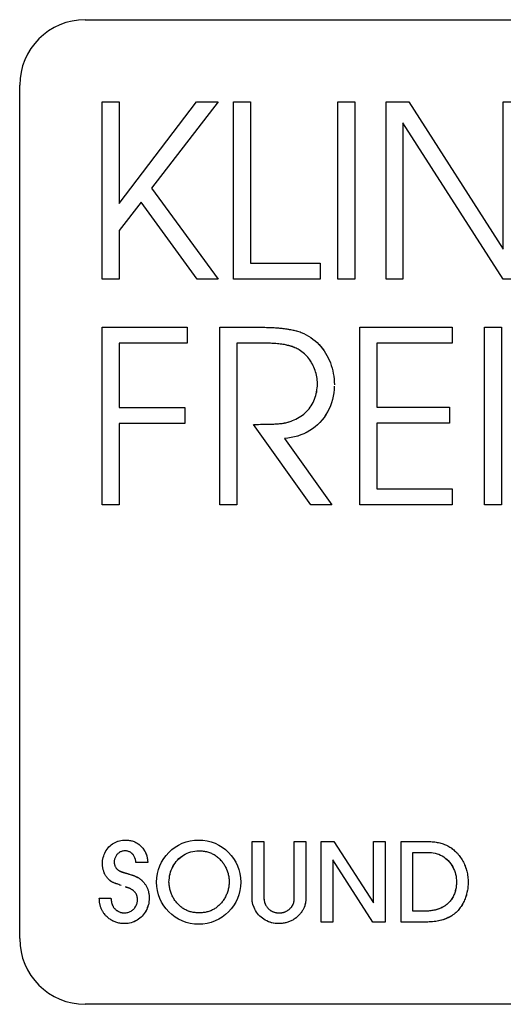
# Model space of a CAD drawing. Extents: x 1045 to 1651, y 1490 to 2391.
# Tile 4 of 11: x 1145 to 1157, y 2179 to 2204. Entities that reach past the tile are written whole.
import ezdxf

# ---------------------------------------------------------------- set-up
doc = ezdxf.new("R2010")
doc.units = 0
doc.layers.add('KF_SONA_5_FRONT', color=7, linetype='CONTINUOUS')

# ---------------------------------------------------------------- blocks, each defined once
blk = doc.blocks.new('KF_SONA_5_FRONT')
at = {"layer": 'KF_SONA_5_FRONT', "color": 179}
for p, q in [((69.249, -77.384), (90.915, -77.384)), ((67.583, -100.717), (67.583, -79.05)), ((69.678, -79.465), (70.107, -79.465)), ((69.678, -83.97), (69.678, -79.465)), ((69.678, -79.465), (70.107, -79.465)), ((69.678, -83.97), (69.678, -79.465)), ((70.107, -79.465), (70.107, -82.052)), ((70.107, -82.052), (72.077, -79.465)), ((70.107, -82.052), (72.077, -79.465)), ((70.107, -79.465), (70.107, -82.052)), ((72.628, -79.465), (70.934, -81.659)), ((72.628, -79.465), (70.934, -81.659)), ((72.077, -79.465), (72.628, -79.465)), ((72.077, -79.465), (72.628, -79.465)), ((73.02, -83.97), (73.02, -79.465)), ((73.02, -79.465), (73.449, -79.465)), ((73.02, -79.465), (73.449, -79.465)), ((73.02, -83.97), (73.02, -79.465)), ((73.449, -79.465), (73.449, -83.565)), ((73.449, -79.465), (73.449, -83.565)), ((75.667, -79.465), (76.096, -79.465)), ((75.667, -83.97), (75.667, -79.465)), ((75.667, -79.465), (76.096, -79.465)), ((75.667, -83.97), (75.667, -79.465)), ((76.096, -79.465), (76.096, -83.97)), ((76.096, -79.465), (76.096, -83.97)), ((76.892, -83.97), (76.892, -79.465)), ((76.892, -79.465), (77.469, -79.465)), ((76.892, -79.465), (77.469, -79.465)), ((76.892, -83.97), (76.892, -79.465)), ((77.469, -79.465), (79.868, -83.207)), ((77.469, -79.465), (79.868, -83.207)), ((79.868, -83.207), (79.868, -79.465)), ((79.868, -79.465), (80.297, -79.465)), ((79.868, -79.465), (80.297, -79.465)), ((79.868, -83.207), (79.868, -79.465)), ((79.868, -83.97), (77.322, -80.005)), ((77.322, -80.005), (77.322, -83.97)), ((77.322, -80.005), (77.322, -83.97)), ((79.868, -83.97), (77.322, -80.005)), ((70.934, -81.659), (72.628, -83.97)), ((70.934, -81.659), (72.628, -83.97)), ((70.666, -82.018), (70.107, -82.734)), ((70.666, -82.018), (70.107, -82.734)), ((72.09, -83.97), (70.666, -82.018)), ((72.09, -83.97), (70.666, -82.018)), ((70.107, -82.734), (70.107, -83.97)), ((70.107, -82.734), (70.107, -83.97)), ((73.449, -83.565), (75.219, -83.565)), ((73.449, -83.565), (75.219, -83.565)), ((75.219, -83.565), (75.219, -83.97)), ((75.219, -83.565), (75.219, -83.97)), ((70.107, -83.97), (69.678, -83.97)), ((70.107, -83.97), (69.678, -83.97)), ((72.628, -83.97), (72.09, -83.97)), ((72.628, -83.97), (72.09, -83.97)), ((75.219, -83.97), (73.02, -83.97)), ((75.219, -83.97), (73.02, -83.97)), ((76.096, -83.97), (75.667, -83.97)), ((76.096, -83.97), (75.667, -83.97)), ((77.322, -83.97), (76.892, -83.97)), ((77.322, -83.97), (76.892, -83.97)), ((80.297, -83.97), (79.868, -83.97)), ((80.297, -83.97), (79.868, -83.97)), ((69.679, -89.699), (69.679, -85.194)), ((69.679, -85.194), (71.841, -85.194)), ((69.679, -85.194), (71.841, -85.194)), ((69.679, -89.699), (69.679, -85.194)), ((71.841, -85.194), (71.841, -85.598)), ((71.841, -85.194), (71.841, -85.598)), ((72.673, -89.699), (72.673, -85.194)), ((72.673, -85.194), (73.764, -85.194)), ((72.673, -85.194), (73.764, -85.194)), ((72.673, -89.699), (72.673, -85.194)), ((76.23, -89.699), (76.23, -85.194)), ((76.23, -85.194), (78.572, -85.194)), ((76.23, -85.194), (78.572, -85.194)), ((76.23, -89.699), (76.23, -85.194)), ((78.572, -85.194), (78.572, -85.598)), ((78.572, -85.194), (78.572, -85.598)), ((79.397, -85.194), (79.828, -85.194)), ((79.397, -89.699), (79.397, -85.194)), ((79.397, -85.194), (79.828, -85.194)), ((79.397, -89.699), (79.397, -85.194)), ((79.828, -85.194), (79.828, -89.699)), ((79.828, -85.194), (79.828, -89.699)), ((71.841, -85.598), (70.11, -85.598)), ((70.11, -85.598), (70.11, -87.232)), ((70.11, -85.598), (70.11, -87.232)), ((71.841, -85.598), (70.11, -85.598)), ((73.853, -85.598), (73.103, -85.598)), ((73.103, -85.598), (73.103, -89.699)), ((73.103, -85.598), (73.103, -89.699)), ((73.853, -85.598), (73.103, -85.598)), ((78.572, -85.598), (76.661, -85.598)), ((76.661, -85.598), (76.661, -87.22)), ((76.661, -85.598), (76.661, -87.22)), ((78.572, -85.598), (76.661, -85.598)), ((70.11, -87.232), (71.777, -87.232)), ((70.11, -87.232), (71.777, -87.232)), ((71.777, -87.232), (71.777, -87.639)), ((71.777, -87.232), (71.777, -87.639)), ((76.661, -87.22), (78.508, -87.22)), ((76.661, -87.22), (78.508, -87.22)), ((78.508, -87.22), (78.508, -87.624)), ((78.508, -87.22), (78.508, -87.624)), ((70.11, -87.639), (70.11, -89.699)), ((71.777, -87.639), (70.11, -87.639)), ((70.11, -87.639), (70.11, -89.699)), ((71.777, -87.639), (70.11, -87.639)), ((74.982, -89.699), (73.527, -87.659)), ((74.982, -89.699), (73.527, -87.659)), ((78.508, -87.624), (76.661, -87.624)), ((76.661, -87.624), (76.661, -89.294)), ((78.508, -87.624), (76.661, -87.624)), ((76.661, -87.624), (76.661, -89.294)), ((74.309, -88.017), (75.514, -89.699)), ((74.309, -88.017), (75.514, -89.699)), ((76.661, -89.294), (78.572, -89.294)), ((76.661, -89.294), (78.572, -89.294)), ((78.572, -89.294), (78.572, -89.699)), ((78.572, -89.294), (78.572, -89.699)), ((70.11, -89.699), (69.679, -89.699)), ((70.11, -89.699), (69.679, -89.699)), ((73.103, -89.699), (72.673, -89.699)), ((73.103, -89.699), (72.673, -89.699)), ((75.514, -89.699), (74.982, -89.699)), ((75.514, -89.699), (74.982, -89.699)), ((78.572, -89.699), (76.23, -89.699)), ((78.572, -89.699), (76.23, -89.699)), ((79.828, -89.699), (79.397, -89.699)), ((79.828, -89.699), (79.397, -89.699)), ((73.489, -99.671), (73.489, -98.253)), ((73.489, -98.253), (73.786, -98.253)), ((73.489, -98.253), (73.786, -98.253)), ((73.489, -99.671), (73.489, -98.253)), ((73.786, -98.253), (73.786, -99.628)), ((73.786, -98.253), (73.786, -99.628)), ((74.56, -99.628), (74.56, -98.253)), ((74.56, -98.253), (74.857, -98.253)), ((74.56, -98.253), (74.857, -98.253)), ((74.56, -99.628), (74.56, -98.253)), ((74.857, -98.253), (74.857, -99.671)), ((74.857, -98.253), (74.857, -99.671)), ((75.246, -100.296), (75.246, -98.253)), ((75.246, -98.253), (75.569, -98.253)), ((75.246, -98.253), (75.569, -98.253)), ((75.246, -100.296), (75.246, -98.253)), ((75.569, -98.253), (76.57, -99.809)), ((75.569, -98.253), (76.57, -99.809)), ((76.57, -98.253), (76.867, -98.253)), ((76.57, -99.809), (76.57, -98.253)), ((76.57, -98.253), (76.867, -98.253)), ((76.57, -99.809), (76.57, -98.253)), ((76.867, -98.253), (76.867, -100.296)), ((76.867, -98.253), (76.867, -100.296)), ((77.274, -100.296), (77.274, -98.253)), ((77.274, -98.253), (77.997, -98.253)), ((77.274, -98.253), (77.997, -98.253)), ((77.274, -100.296), (77.274, -98.253)), ((76.56, -100.296), (75.542, -98.716)), ((75.542, -98.716), (75.542, -100.296)), ((75.542, -98.716), (75.542, -100.296)), ((76.56, -100.296), (75.542, -98.716)), ((77.571, -100.023), (77.571, -98.526)), ((77.571, -98.526), (77.939, -98.526)), ((77.571, -98.526), (77.939, -98.526)), ((77.571, -100.023), (77.571, -98.526)), ((70.837, -98.784), (70.537, -98.784)), ((70.837, -98.784), (70.537, -98.784)), ((69.606, -99.693), (69.901, -99.693)), ((69.606, -99.693), (69.901, -99.693)), ((77.814, -100.023), (77.571, -100.023)), ((77.814, -100.023), (77.571, -100.023)), ((75.542, -100.296), (75.246, -100.296)), ((75.542, -100.296), (75.246, -100.296)), ((76.867, -100.296), (76.56, -100.296)), ((76.867, -100.296), (76.56, -100.296)), ((77.908, -100.296), (77.274, -100.296)), ((77.908, -100.296), (77.274, -100.296)), ((90.915, -102.384), (69.249, -102.384))]:
    blk.add_line(p, q, dxfattribs=at)
for points in [[(73.764, -85.194), (73.813, -85.194), (73.862, -85.195), (73.91, -85.196), (73.959, -85.199), (74.004, -85.201), (74.052, -85.203), (74.097, -85.206), (74.142, -85.209), (74.185, -85.214), (74.229, -85.218), (74.27, -85.223), (74.313, -85.227), (74.353, -85.232), (74.395, -85.238), (74.432, -85.246), (74.471, -85.252), (74.507, -85.259), (74.546, -85.266), (74.579, -85.275), (74.614, -85.282), (74.646, -85.292), (74.678, -85.301), (74.709, -85.311), (74.738, -85.322)], [(73.764, -85.194), (73.811, -85.194), (73.857, -85.195), (73.903, -85.195), (73.949, -85.197), (73.995, -85.2), (74.039, -85.202), (74.084, -85.205), (74.128, -85.208), (74.171, -85.211), (74.214, -85.215), (74.257, -85.22), (74.298, -85.225), (74.339, -85.231), (74.38, -85.237), (74.42, -85.243), (74.459, -85.248), (74.498, -85.256), (74.534, -85.264), (74.571, -85.272), (74.606, -85.281), (74.642, -85.291), (74.674, -85.299), (74.707, -85.311), (74.738, -85.322)], [(74.738, -85.322), (74.801, -85.351), (74.863, -85.383), (74.922, -85.417), (74.982, -85.455), (75.036, -85.495), (75.089, -85.539), (75.14, -85.584), (75.188, -85.632), (75.234, -85.683), (75.277, -85.736), (75.318, -85.792), (75.356, -85.847), (75.391, -85.908), (75.422, -85.968), (75.451, -86.031), (75.478, -86.094), (75.502, -86.161), (75.522, -86.228), (75.539, -86.296), (75.553, -86.365), (75.564, -86.436), (75.572, -86.507), (75.577, -86.579), (75.579, -86.652)], [(74.738, -85.322), (74.801, -85.351), (74.863, -85.383), (74.922, -85.417), (74.982, -85.455), (75.036, -85.495), (75.091, -85.539), (75.14, -85.584), (75.19, -85.633), (75.235, -85.684), (75.277, -85.737), (75.319, -85.792), (75.357, -85.85), (75.392, -85.91), (75.424, -85.971), (75.453, -86.034), (75.479, -86.098), (75.502, -86.164), (75.523, -86.231), (75.54, -86.299), (75.553, -86.368), (75.564, -86.438), (75.572, -86.508), (75.577, -86.58), (75.579, -86.652)], [(74.686, -85.767), (74.662, -85.753), (74.638, -85.741), (74.613, -85.727), (74.586, -85.717), (74.559, -85.705), (74.533, -85.695), (74.505, -85.685), (74.478, -85.676), (74.449, -85.667), (74.42, -85.66), (74.391, -85.652), (74.361, -85.645), (74.328, -85.639), (74.298, -85.633), (74.266, -85.628), (74.234, -85.625), (74.202, -85.619), (74.167, -85.616), (74.131, -85.612), (74.09, -85.609), (74.045, -85.606), (73.99, -85.603), (73.929, -85.6), (73.853, -85.598)], [(74.686, -85.767), (74.661, -85.753), (74.634, -85.738), (74.607, -85.725), (74.579, -85.713), (74.55, -85.702), (74.521, -85.69), (74.492, -85.68), (74.463, -85.672), (74.432, -85.662), (74.402, -85.654), (74.371, -85.647), (74.34, -85.64), (74.309, -85.634), (74.275, -85.629), (74.241, -85.625), (74.206, -85.619), (74.171, -85.616), (74.132, -85.612), (74.092, -85.609), (74.051, -85.606), (74.006, -85.603), (73.959, -85.601), (73.908, -85.599), (73.853, -85.598)], [(75.149, -86.618), (75.149, -86.577), (75.145, -86.535), (75.14, -86.492), (75.134, -86.45), (75.126, -86.409), (75.116, -86.368), (75.104, -86.327), (75.091, -86.287), (75.076, -86.247), (75.059, -86.207), (75.042, -86.169), (75.023, -86.132), (75.001, -86.093), (74.979, -86.058), (74.956, -86.023), (74.93, -85.989), (74.904, -85.956), (74.876, -85.925), (74.847, -85.895), (74.818, -85.866), (74.786, -85.839), (74.754, -85.813), (74.722, -85.789), (74.686, -85.767)], [(75.149, -86.618), (75.149, -86.577), (75.145, -86.535), (75.14, -86.492), (75.134, -86.45), (75.126, -86.409), (75.116, -86.368), (75.104, -86.328), (75.092, -86.287), (75.076, -86.247), (75.059, -86.208), (75.042, -86.169), (75.023, -86.132), (75.001, -86.094), (74.979, -86.059), (74.956, -86.023), (74.931, -85.99), (74.905, -85.956), (74.876, -85.925), (74.847, -85.895), (74.818, -85.866), (74.786, -85.839), (74.754, -85.813), (74.722, -85.789), (74.686, -85.767)], [(75.578, -86.686), (75.574, -86.773), (75.564, -86.86), (75.55, -86.946), (75.531, -87.03), (75.507, -87.112), (75.478, -87.191), (75.444, -87.267), (75.407, -87.342), (75.364, -87.413), (75.318, -87.481), (75.266, -87.546), (75.212, -87.609), (75.152, -87.667), (75.091, -87.721), (75.025, -87.771), (74.956, -87.817), (74.884, -87.858), (74.807, -87.895), (74.729, -87.927), (74.649, -87.955), (74.568, -87.979), (74.483, -87.996), (74.396, -88.008), (74.309, -88.017)], [(75.578, -86.686), (75.574, -86.773), (75.565, -86.859), (75.551, -86.943), (75.531, -87.027), (75.508, -87.108), (75.479, -87.188), (75.445, -87.266), (75.408, -87.341), (75.366, -87.411), (75.318, -87.48), (75.266, -87.546), (75.212, -87.609), (75.152, -87.667), (75.091, -87.721), (75.023, -87.772), (74.953, -87.818), (74.88, -87.859), (74.805, -87.896), (74.728, -87.928), (74.646, -87.955), (74.564, -87.979), (74.481, -87.996), (74.395, -88.009), (74.309, -88.017)], [(74.514, -87.564), (74.559, -87.546), (74.604, -87.525), (74.646, -87.503), (74.689, -87.479), (74.729, -87.453), (74.768, -87.425), (74.805, -87.396), (74.84, -87.365), (74.874, -87.333), (74.905, -87.296), (74.936, -87.261), (74.964, -87.225), (74.99, -87.186), (75.014, -87.145), (75.037, -87.104), (75.058, -87.062), (75.076, -87.017), (75.092, -86.972), (75.107, -86.927), (75.12, -86.88), (75.129, -86.831), (75.138, -86.784), (75.143, -86.735), (75.147, -86.686)], [(74.514, -87.564), (74.559, -87.546), (74.604, -87.525), (74.646, -87.503), (74.688, -87.479), (74.728, -87.454), (74.767, -87.427), (74.804, -87.396), (74.839, -87.365), (74.873, -87.333), (74.905, -87.299), (74.936, -87.263), (74.964, -87.225), (74.99, -87.186), (75.014, -87.145), (75.037, -87.104), (75.058, -87.06), (75.076, -87.016), (75.093, -86.972), (75.107, -86.926), (75.12, -86.879), (75.13, -86.831), (75.138, -86.783), (75.143, -86.735), (75.147, -86.686)], [(75.147, -86.686), (75.147, -86.684), (75.147, -86.68), (75.147, -86.677), (75.149, -86.674), (75.149, -86.672), (75.149, -86.669), (75.149, -86.666), (75.149, -86.663), (75.149, -86.661), (75.149, -86.658), (75.149, -86.655), (75.149, -86.652), (75.149, -86.649), (75.149, -86.645), (75.149, -86.644), (75.149, -86.641), (75.149, -86.638), (75.149, -86.635), (75.149, -86.632), (75.149, -86.629), (75.149, -86.627), (75.149, -86.623), (75.149, -86.621), (75.149, -86.618)], [(75.147, -86.686), (75.147, -86.684), (75.147, -86.68), (75.147, -86.677), (75.149, -86.674), (75.149, -86.671), (75.149, -86.669), (75.149, -86.666), (75.149, -86.663), (75.149, -86.661), (75.149, -86.658), (75.149, -86.655), (75.149, -86.652), (75.149, -86.649), (75.149, -86.645), (75.149, -86.644), (75.149, -86.641), (75.149, -86.638), (75.149, -86.635), (75.149, -86.632), (75.149, -86.629), (75.149, -86.627), (75.149, -86.623), (75.149, -86.621), (75.149, -86.618)], [(73.527, -87.659), (73.59, -87.658), (73.653, -87.658), (73.712, -87.657), (73.77, -87.655), (73.825, -87.655), (73.879, -87.655), (73.93, -87.652), (73.977, -87.652), (74.023, -87.651), (74.067, -87.648), (74.108, -87.646), (74.148, -87.643), (74.183, -87.64), (74.219, -87.636), (74.253, -87.633), (74.285, -87.629), (74.315, -87.623), (74.345, -87.617), (74.374, -87.611), (74.402, -87.602), (74.43, -87.594), (74.457, -87.585), (74.485, -87.575), (74.514, -87.564)], [(73.527, -87.659), (73.586, -87.658), (73.644, -87.658), (73.7, -87.657), (73.754, -87.655), (73.808, -87.655), (73.858, -87.655), (73.908, -87.653), (73.955, -87.652), (74.001, -87.652), (74.044, -87.65), (74.085, -87.647), (74.125, -87.646), (74.163, -87.643), (74.199, -87.639), (74.234, -87.636), (74.268, -87.63), (74.301, -87.625), (74.333, -87.619), (74.363, -87.613), (74.395, -87.605), (74.424, -87.596), (74.454, -87.588), (74.483, -87.576), (74.514, -87.564)], [(69.686, -98.817), (69.687, -98.775), (69.691, -98.734), (69.697, -98.693), (69.706, -98.654), (69.717, -98.616), (69.729, -98.579), (69.744, -98.542), (69.763, -98.508), (69.782, -98.474), (69.804, -98.444), (69.827, -98.414), (69.852, -98.386), (69.88, -98.358), (69.909, -98.335), (69.94, -98.312), (69.972, -98.291), (70.007, -98.273), (70.043, -98.259), (70.078, -98.244), (70.116, -98.233), (70.156, -98.225), (70.196, -98.219), (70.236, -98.215), (70.278, -98.213)], [(69.686, -98.817), (69.687, -98.775), (69.691, -98.736), (69.697, -98.696), (69.706, -98.657), (69.717, -98.618), (69.728, -98.581), (69.743, -98.544), (69.761, -98.509), (69.782, -98.475), (69.802, -98.445), (69.827, -98.414), (69.852, -98.386), (69.88, -98.358), (69.909, -98.333), (69.942, -98.311), (69.973, -98.291), (70.008, -98.273), (70.043, -98.257), (70.081, -98.244), (70.119, -98.233), (70.157, -98.225), (70.196, -98.218), (70.237, -98.215), (70.278, -98.213)], [(70.278, -98.213), (70.302, -98.214), (70.326, -98.215), (70.351, -98.218), (70.373, -98.221), (70.398, -98.225), (70.421, -98.231), (70.444, -98.237), (70.466, -98.244), (70.488, -98.253), (70.509, -98.261), (70.53, -98.272), (70.551, -98.282), (70.571, -98.294), (70.591, -98.307), (70.61, -98.32), (70.628, -98.336), (70.646, -98.352), (70.663, -98.368), (70.68, -98.386), (70.696, -98.403), (70.71, -98.422), (70.726, -98.441), (70.739, -98.462), (70.755, -98.483)], [(70.278, -98.213), (70.302, -98.214), (70.326, -98.215), (70.351, -98.218), (70.373, -98.221), (70.397, -98.225), (70.421, -98.231), (70.443, -98.237), (70.466, -98.244), (70.489, -98.253), (70.509, -98.261), (70.53, -98.272), (70.551, -98.282), (70.572, -98.294), (70.592, -98.307), (70.61, -98.322), (70.629, -98.336), (70.646, -98.352), (70.663, -98.368), (70.68, -98.386), (70.697, -98.403), (70.713, -98.423), (70.727, -98.441), (70.742, -98.462), (70.755, -98.483)], [(70.262, -98.487), (70.244, -98.487), (70.225, -98.489), (70.208, -98.492), (70.19, -98.496), (70.173, -98.503), (70.156, -98.509), (70.14, -98.516), (70.123, -98.525), (70.109, -98.536), (70.094, -98.547), (70.08, -98.558), (70.066, -98.57), (70.055, -98.584), (70.043, -98.598), (70.031, -98.612), (70.023, -98.629), (70.014, -98.645), (70.006, -98.661), (70, -98.678), (69.994, -98.696), (69.99, -98.713), (69.985, -98.731), (69.985, -98.75), (69.984, -98.768)], [(70.262, -98.487), (70.244, -98.487), (70.226, -98.489), (70.208, -98.492), (70.191, -98.496), (70.173, -98.503), (70.156, -98.509), (70.14, -98.516), (70.123, -98.525), (70.109, -98.536), (70.094, -98.547), (70.08, -98.558), (70.066, -98.57), (70.055, -98.584), (70.043, -98.599), (70.031, -98.613), (70.022, -98.629), (70.014, -98.645), (70.006, -98.662), (70, -98.679), (69.994, -98.696), (69.99, -98.714), (69.985, -98.732), (69.985, -98.75), (69.984, -98.768)], [(70.537, -98.784), (70.535, -98.762), (70.531, -98.743), (70.528, -98.723), (70.523, -98.703), (70.517, -98.683), (70.511, -98.666), (70.502, -98.647), (70.495, -98.632), (70.485, -98.615), (70.475, -98.6), (70.465, -98.584), (70.453, -98.57), (70.44, -98.558), (70.427, -98.545), (70.413, -98.536), (70.398, -98.525), (70.382, -98.516), (70.367, -98.509), (70.351, -98.502), (70.335, -98.496), (70.316, -98.492), (70.299, -98.489), (70.28, -98.487), (70.262, -98.487)], [(70.537, -98.784), (70.535, -98.763), (70.531, -98.743), (70.529, -98.724), (70.524, -98.705), (70.517, -98.686), (70.512, -98.668), (70.503, -98.65), (70.495, -98.633), (70.485, -98.617), (70.477, -98.601), (70.466, -98.586), (70.453, -98.571), (70.44, -98.559), (70.428, -98.547), (70.414, -98.536), (70.399, -98.525), (70.383, -98.516), (70.367, -98.509), (70.351, -98.502), (70.335, -98.496), (70.316, -98.492), (70.299, -98.489), (70.28, -98.487), (70.262, -98.487)], [(70.755, -98.483), (70.761, -98.495), (70.767, -98.506), (70.773, -98.516), (70.779, -98.527), (70.784, -98.538), (70.789, -98.55), (70.793, -98.561), (70.797, -98.573), (70.802, -98.584), (70.806, -98.596), (70.81, -98.609), (70.813, -98.621), (70.816, -98.633), (70.819, -98.645), (70.822, -98.658), (70.824, -98.67), (70.825, -98.683), (70.829, -98.697), (70.83, -98.711), (70.831, -98.725), (70.833, -98.739), (70.835, -98.754), (70.836, -98.768), (70.837, -98.784)], [(70.755, -98.483), (70.76, -98.494), (70.767, -98.503), (70.771, -98.513), (70.777, -98.525), (70.782, -98.535), (70.787, -98.544), (70.79, -98.555), (70.795, -98.567), (70.8, -98.576), (70.803, -98.588), (70.807, -98.599), (70.81, -98.61), (70.813, -98.621), (70.816, -98.632), (70.819, -98.644), (70.822, -98.654), (70.823, -98.667), (70.825, -98.679), (70.828, -98.691), (70.829, -98.705), (70.831, -98.72), (70.833, -98.738), (70.835, -98.759), (70.837, -98.784)], [(71.377, -99.282), (71.38, -99.228), (71.386, -99.176), (71.393, -99.125), (71.404, -99.074), (71.418, -99.024), (71.435, -98.975), (71.455, -98.928), (71.479, -98.882), (71.503, -98.84), (71.531, -98.798), (71.562, -98.757), (71.595, -98.72), (71.631, -98.685), (71.669, -98.652), (71.709, -98.621), (71.749, -98.594), (71.792, -98.57), (71.838, -98.548), (71.884, -98.53), (71.932, -98.513), (71.98, -98.502), (72.031, -98.494), (72.082, -98.489), (72.131, -98.487)], [(71.377, -99.282), (71.38, -99.231), (71.386, -99.177), (71.393, -99.125), (71.403, -99.076), (71.417, -99.026), (71.434, -98.978), (71.454, -98.931), (71.476, -98.887), (71.502, -98.841), (71.531, -98.799), (71.561, -98.76), (71.595, -98.722), (71.63, -98.686), (71.668, -98.653), (71.708, -98.621), (71.749, -98.595), (71.792, -98.57), (71.839, -98.548), (71.884, -98.53), (71.932, -98.513), (71.981, -98.502), (72.031, -98.494), (72.082, -98.489), (72.131, -98.487)], [(72.131, -98.487), (72.161, -98.487), (72.19, -98.487), (72.22, -98.49), (72.246, -98.492), (72.275, -98.496), (72.301, -98.502), (72.327, -98.507), (72.354, -98.512), (72.379, -98.52), (72.405, -98.529), (72.429, -98.538), (72.454, -98.548), (72.478, -98.56), (72.501, -98.571), (72.525, -98.584), (72.546, -98.598), (72.568, -98.612), (72.589, -98.629), (72.609, -98.646), (72.631, -98.663), (72.651, -98.682), (72.671, -98.702), (72.69, -98.722), (72.709, -98.744)], [(72.131, -98.487), (72.16, -98.487), (72.189, -98.487), (72.217, -98.49), (72.246, -98.492), (72.273, -98.496), (72.3, -98.501), (72.326, -98.507), (72.353, -98.512), (72.378, -98.519), (72.404, -98.529), (72.429, -98.538), (72.454, -98.548), (72.477, -98.559), (72.501, -98.57), (72.525, -98.584), (72.546, -98.598), (72.568, -98.613), (72.59, -98.629), (72.612, -98.646), (72.632, -98.663), (72.651, -98.682), (72.671, -98.702), (72.692, -98.723), (72.709, -98.744)], [(77.997, -98.253), (78.032, -98.254), (78.066, -98.256), (78.099, -98.259), (78.131, -98.262), (78.164, -98.266), (78.195, -98.272), (78.228, -98.277), (78.258, -98.284), (78.289, -98.294), (78.319, -98.301), (78.348, -98.311), (78.377, -98.323), (78.406, -98.333), (78.433, -98.346), (78.46, -98.36), (78.487, -98.374), (78.514, -98.39), (78.539, -98.406), (78.564, -98.424), (78.589, -98.443), (78.613, -98.462), (78.636, -98.483), (78.66, -98.504), (78.682, -98.526)], [(77.997, -98.253), (78.031, -98.254), (78.065, -98.256), (78.097, -98.259), (78.129, -98.262), (78.163, -98.266), (78.194, -98.272), (78.226, -98.277), (78.257, -98.284), (78.286, -98.293), (78.316, -98.301), (78.347, -98.31), (78.376, -98.322), (78.404, -98.333), (78.431, -98.346), (78.459, -98.359), (78.487, -98.374), (78.513, -98.39), (78.539, -98.406), (78.564, -98.423), (78.589, -98.443), (78.613, -98.462), (78.636, -98.483), (78.66, -98.504), (78.682, -98.526)], [(72.709, -98.744), (72.726, -98.762), (72.74, -98.782), (72.755, -98.802), (72.769, -98.821), (72.78, -98.842), (72.793, -98.863), (72.805, -98.884), (72.816, -98.905), (72.827, -98.928), (72.837, -98.949), (72.847, -98.972), (72.856, -98.995), (72.862, -99.018), (72.871, -99.041), (72.877, -99.064), (72.884, -99.088), (72.888, -99.112), (72.894, -99.135), (72.896, -99.16), (72.9, -99.184), (72.902, -99.209), (72.905, -99.233), (72.906, -99.257), (72.906, -99.282)], [(72.709, -98.744), (72.726, -98.762), (72.74, -98.782), (72.755, -98.802), (72.769, -98.821), (72.78, -98.842), (72.793, -98.863), (72.805, -98.884), (72.816, -98.905), (72.827, -98.928), (72.837, -98.949), (72.847, -98.974), (72.856, -98.995), (72.862, -99.019), (72.871, -99.042), (72.877, -99.064), (72.884, -99.089), (72.888, -99.112), (72.894, -99.135), (72.896, -99.16), (72.9, -99.185), (72.902, -99.209), (72.905, -99.233), (72.906, -99.257), (72.906, -99.282)], [(77.939, -98.526), (77.993, -98.527), (78.045, -98.531), (78.094, -98.538), (78.142, -98.547), (78.189, -98.559), (78.234, -98.575), (78.276, -98.593), (78.318, -98.615), (78.358, -98.641), (78.395, -98.669), (78.434, -98.701), (78.469, -98.736), (78.502, -98.773), (78.533, -98.812), (78.561, -98.854), (78.587, -98.896), (78.61, -98.94), (78.629, -98.987), (78.646, -99.033), (78.659, -99.082), (78.671, -99.131), (78.677, -99.182), (78.681, -99.233), (78.682, -99.285)], [(77.939, -98.526), (77.992, -98.527), (78.044, -98.531), (78.094, -98.538), (78.141, -98.547), (78.188, -98.56), (78.234, -98.575), (78.276, -98.594), (78.32, -98.616), (78.359, -98.641), (78.398, -98.67), (78.435, -98.703), (78.471, -98.738), (78.504, -98.775), (78.535, -98.815), (78.563, -98.856), (78.588, -98.899), (78.61, -98.943), (78.629, -98.989), (78.646, -99.035), (78.66, -99.083), (78.671, -99.134), (78.677, -99.184), (78.681, -99.234), (78.682, -99.285)], [(78.682, -98.526), (78.705, -98.55), (78.728, -98.576), (78.75, -98.603), (78.77, -98.63), (78.789, -98.658), (78.808, -98.687), (78.826, -98.717), (78.844, -98.746), (78.86, -98.777), (78.874, -98.807), (78.889, -98.84), (78.901, -98.872), (78.914, -98.905), (78.924, -98.939), (78.936, -98.972), (78.945, -99.005), (78.953, -99.039), (78.959, -99.074), (78.966, -99.109), (78.97, -99.143), (78.975, -99.179), (78.976, -99.214), (78.978, -99.25), (78.98, -99.285)], [(78.682, -98.526), (78.705, -98.55), (78.728, -98.576), (78.75, -98.604), (78.77, -98.631), (78.789, -98.659), (78.808, -98.688), (78.826, -98.717), (78.844, -98.746), (78.86, -98.778), (78.874, -98.809), (78.889, -98.841), (78.902, -98.875), (78.914, -98.905), (78.925, -98.94), (78.936, -98.974), (78.945, -99.006), (78.953, -99.041), (78.959, -99.075), (78.966, -99.11), (78.97, -99.145), (78.975, -99.18), (78.976, -99.215), (78.978, -99.25), (78.98, -99.285)], [(69.825, -99.191), (69.813, -99.179), (69.802, -99.165), (69.793, -99.153), (69.783, -99.14), (69.775, -99.125), (69.764, -99.112), (69.756, -99.097), (69.748, -99.083), (69.741, -99.067), (69.735, -99.053), (69.728, -99.037), (69.721, -99.02), (69.717, -99.004), (69.712, -98.989), (69.706, -98.972), (69.703, -98.955), (69.698, -98.939), (69.696, -98.922), (69.692, -98.905), (69.69, -98.887), (69.689, -98.87), (69.687, -98.853), (69.686, -98.835), (69.686, -98.817)], [(69.825, -99.191), (69.812, -99.179), (69.802, -99.165), (69.793, -99.153), (69.783, -99.14), (69.773, -99.125), (69.764, -99.112), (69.756, -99.096), (69.748, -99.082), (69.741, -99.067), (69.733, -99.051), (69.727, -99.035), (69.721, -99.02), (69.717, -99.003), (69.712, -98.987), (69.706, -98.972), (69.703, -98.955), (69.698, -98.939), (69.696, -98.92), (69.692, -98.904), (69.69, -98.887), (69.689, -98.87), (69.687, -98.852), (69.686, -98.835), (69.686, -98.817)], [(69.984, -98.768), (69.984, -98.779), (69.985, -98.79), (69.985, -98.8), (69.986, -98.81), (69.988, -98.82), (69.991, -98.831), (69.994, -98.841), (69.997, -98.852), (70, -98.86), (70.004, -98.87), (70.007, -98.881), (70.012, -98.888), (70.017, -98.897), (70.023, -98.907), (70.029, -98.916), (70.034, -98.923), (70.041, -98.932), (70.047, -98.94), (70.054, -98.946), (70.062, -98.954), (70.069, -98.961), (70.077, -98.968), (70.085, -98.974), (70.094, -98.978)], [(69.984, -98.768), (69.984, -98.779), (69.985, -98.789), (69.985, -98.8), (69.986, -98.81), (69.988, -98.82), (69.991, -98.831), (69.993, -98.841), (69.997, -98.852), (70, -98.86), (70.004, -98.87), (70.007, -98.881), (70.012, -98.888), (70.017, -98.897), (70.023, -98.907), (70.029, -98.916), (70.034, -98.923), (70.041, -98.932), (70.048, -98.94), (70.054, -98.946), (70.062, -98.954), (70.069, -98.961), (70.077, -98.968), (70.086, -98.974), (70.094, -98.978)], [(70.094, -98.978), (70.1, -98.984), (70.106, -98.987), (70.112, -98.992), (70.119, -98.996), (70.126, -98.998), (70.133, -99.003), (70.14, -99.005), (70.147, -99.009), (70.155, -99.013), (70.163, -99.016), (70.172, -99.019), (70.18, -99.022), (70.189, -99.025), (70.199, -99.029), (70.209, -99.032), (70.22, -99.035), (70.231, -99.039), (70.242, -99.042), (70.254, -99.046), (70.266, -99.049), (70.279, -99.054), (70.292, -99.056), (70.306, -99.061), (70.32, -99.064)], [(70.094, -98.978), (70.1, -98.984), (70.107, -98.987), (70.114, -98.992), (70.12, -98.996), (70.127, -99), (70.135, -99.003), (70.142, -99.008), (70.151, -99.01), (70.158, -99.013), (70.167, -99.018), (70.174, -99.02), (70.184, -99.024), (70.193, -99.027), (70.203, -99.031), (70.213, -99.033), (70.224, -99.038), (70.235, -99.041), (70.245, -99.043), (70.257, -99.047), (70.27, -99.05), (70.281, -99.054), (70.294, -99.058), (70.306, -99.061), (70.32, -99.064)], [(70.164, -99.369), (70.129, -99.356), (70.099, -99.346), (70.074, -99.337), (70.052, -99.329), (70.033, -99.322), (70.017, -99.315), (70.001, -99.31), (69.988, -99.305), (69.977, -99.3), (69.966, -99.295), (69.954, -99.29), (69.943, -99.284), (69.934, -99.279), (69.923, -99.274), (69.914, -99.268), (69.905, -99.263), (69.897, -99.256), (69.888, -99.25), (69.879, -99.244), (69.871, -99.237), (69.863, -99.228), (69.851, -99.219), (69.84, -99.206), (69.825, -99.191)], [(70.164, -99.369), (70.131, -99.355), (70.103, -99.343), (70.078, -99.336), (70.058, -99.329), (70.04, -99.324), (70.023, -99.317), (70.007, -99.312), (69.993, -99.307), (69.978, -99.301), (69.965, -99.295), (69.951, -99.289), (69.937, -99.282), (69.925, -99.275), (69.913, -99.268), (69.902, -99.26), (69.892, -99.254), (69.882, -99.247), (69.875, -99.24), (69.869, -99.234), (69.862, -99.228), (69.856, -99.221), (69.847, -99.214), (69.837, -99.203), (69.825, -99.191)], [(70.32, -99.064), (70.344, -99.071), (70.369, -99.08), (70.392, -99.087), (70.414, -99.093), (70.436, -99.1), (70.456, -99.107), (70.475, -99.114), (70.494, -99.122), (70.513, -99.128), (70.529, -99.136), (70.546, -99.143), (70.563, -99.152), (70.577, -99.16), (70.592, -99.168), (70.606, -99.176), (70.62, -99.185), (70.633, -99.194), (70.646, -99.204), (70.659, -99.214), (70.671, -99.225), (70.683, -99.235), (70.695, -99.248), (70.706, -99.26), (70.718, -99.273)], [(70.32, -99.064), (70.358, -99.077), (70.392, -99.087), (70.419, -99.096), (70.443, -99.104), (70.463, -99.111), (70.482, -99.117), (70.499, -99.124), (70.514, -99.13), (70.53, -99.136), (70.546, -99.143), (70.559, -99.151), (70.575, -99.157), (70.588, -99.165), (70.601, -99.173), (70.615, -99.182), (70.627, -99.189), (70.639, -99.199), (70.651, -99.208), (70.663, -99.218), (70.674, -99.228), (70.685, -99.238), (70.696, -99.249), (70.707, -99.261), (70.718, -99.273)], [(70.415, -99.461), (70.408, -99.456), (70.403, -99.454), (70.399, -99.451), (70.393, -99.449), (70.388, -99.446), (70.385, -99.444), (70.379, -99.442), (70.376, -99.44), (70.37, -99.438), (70.365, -99.436), (70.362, -99.435), (70.357, -99.433), (70.352, -99.432), (70.346, -99.43), (70.341, -99.427), (70.335, -99.426), (70.329, -99.424), (70.323, -99.421), (70.316, -99.419), (70.309, -99.417), (70.301, -99.414), (70.292, -99.411), (70.284, -99.407), (70.274, -99.405)], [(70.415, -99.461), (70.408, -99.457), (70.405, -99.455), (70.4, -99.452), (70.397, -99.45), (70.392, -99.448), (70.388, -99.446), (70.385, -99.446), (70.381, -99.443), (70.377, -99.442), (70.373, -99.44), (70.37, -99.438), (70.365, -99.436), (70.361, -99.435), (70.357, -99.433), (70.352, -99.432), (70.346, -99.429), (70.341, -99.427), (70.334, -99.425), (70.325, -99.422), (70.316, -99.419), (70.307, -99.417), (70.296, -99.413), (70.286, -99.409), (70.274, -99.405)], [(70.577, -99.723), (70.577, -99.709), (70.576, -99.695), (70.575, -99.682), (70.572, -99.667), (70.57, -99.654), (70.566, -99.641), (70.563, -99.628), (70.559, -99.616), (70.553, -99.603), (70.549, -99.591), (70.542, -99.579), (70.536, -99.568), (70.529, -99.557), (70.521, -99.546), (70.513, -99.536), (70.503, -99.526), (70.494, -99.516), (70.484, -99.507), (70.473, -99.498), (70.463, -99.491), (70.451, -99.481), (70.439, -99.475), (70.428, -99.465), (70.415, -99.461)], [(70.577, -99.723), (70.577, -99.709), (70.576, -99.695), (70.575, -99.682), (70.572, -99.669), (70.57, -99.654), (70.566, -99.641), (70.563, -99.628), (70.559, -99.616), (70.553, -99.603), (70.549, -99.591), (70.542, -99.579), (70.536, -99.568), (70.529, -99.556), (70.521, -99.546), (70.513, -99.535), (70.502, -99.526), (70.494, -99.516), (70.484, -99.507), (70.473, -99.498), (70.463, -99.49), (70.45, -99.481), (70.439, -99.475), (70.428, -99.465), (70.415, -99.461)], [(70.718, -99.273), (70.731, -99.286), (70.743, -99.301), (70.754, -99.314), (70.765, -99.33), (70.776, -99.345), (70.786, -99.361), (70.795, -99.377), (70.806, -99.393), (70.813, -99.409), (70.822, -99.426), (70.829, -99.443), (70.835, -99.461), (70.841, -99.478), (70.847, -99.496), (70.852, -99.513), (70.857, -99.531), (70.86, -99.549), (70.864, -99.568), (70.867, -99.587), (70.869, -99.606), (70.871, -99.625), (70.872, -99.645), (70.873, -99.664), (70.874, -99.683)], [(70.718, -99.273), (70.731, -99.286), (70.743, -99.301), (70.754, -99.314), (70.765, -99.33), (70.776, -99.345), (70.786, -99.361), (70.795, -99.377), (70.806, -99.393), (70.813, -99.409), (70.822, -99.426), (70.829, -99.443), (70.835, -99.461), (70.841, -99.478), (70.847, -99.497), (70.852, -99.513), (70.857, -99.532), (70.86, -99.55), (70.864, -99.568), (70.867, -99.587), (70.869, -99.606), (70.871, -99.625), (70.872, -99.645), (70.873, -99.664), (70.874, -99.683)], [(71.608, -99.843), (71.591, -99.825), (71.574, -99.805), (71.558, -99.786), (71.542, -99.766), (71.527, -99.744), (71.512, -99.722), (71.499, -99.7), (71.485, -99.678), (71.473, -99.655), (71.461, -99.632), (71.451, -99.607), (71.44, -99.584), (71.43, -99.56), (71.422, -99.534), (71.412, -99.509), (71.406, -99.484), (71.4, -99.458), (71.394, -99.434), (71.389, -99.409), (71.386, -99.383), (71.382, -99.358), (71.38, -99.332), (71.38, -99.307), (71.377, -99.282)], [(71.608, -99.843), (71.591, -99.825), (71.574, -99.805), (71.558, -99.786), (71.542, -99.766), (71.527, -99.744), (71.512, -99.722), (71.499, -99.7), (71.485, -99.678), (71.473, -99.655), (71.461, -99.632), (71.451, -99.607), (71.44, -99.584), (71.43, -99.56), (71.422, -99.534), (71.415, -99.51), (71.406, -99.485), (71.4, -99.461), (71.394, -99.434), (71.389, -99.409), (71.386, -99.383), (71.382, -99.358), (71.38, -99.333), (71.38, -99.307), (71.377, -99.282)], [(72.906, -99.282), (72.906, -99.307), (72.903, -99.332), (72.901, -99.358), (72.899, -99.383), (72.894, -99.409), (72.889, -99.434), (72.884, -99.458), (72.878, -99.484), (72.87, -99.509), (72.862, -99.534), (72.852, -99.56), (72.843, -99.584), (72.833, -99.607), (72.822, -99.632), (72.81, -99.655), (72.798, -99.678), (72.785, -99.7), (72.772, -99.722), (72.756, -99.744), (72.742, -99.766), (72.727, -99.786), (72.711, -99.805), (72.693, -99.825), (72.676, -99.843)], [(72.906, -99.282), (72.906, -99.307), (72.903, -99.333), (72.901, -99.358), (72.899, -99.383), (72.894, -99.409), (72.889, -99.434), (72.884, -99.461), (72.877, -99.485), (72.87, -99.51), (72.862, -99.534), (72.852, -99.56), (72.843, -99.584), (72.833, -99.608), (72.821, -99.632), (72.81, -99.655), (72.798, -99.678), (72.785, -99.7), (72.772, -99.722), (72.756, -99.744), (72.742, -99.766), (72.727, -99.786), (72.711, -99.805), (72.693, -99.825), (72.676, -99.843)], [(78.682, -99.285), (78.681, -99.313), (78.68, -99.341), (78.678, -99.369), (78.675, -99.398), (78.671, -99.424), (78.666, -99.451), (78.66, -99.478), (78.653, -99.504), (78.646, -99.53), (78.637, -99.555), (78.629, -99.58), (78.618, -99.606), (78.607, -99.629), (78.595, -99.653), (78.583, -99.677), (78.568, -99.699), (78.555, -99.721), (78.539, -99.741), (78.523, -99.762), (78.508, -99.781), (78.49, -99.801), (78.473, -99.819), (78.453, -99.836), (78.435, -99.85)], [(78.682, -99.285), (78.681, -99.313), (78.68, -99.341), (78.678, -99.369), (78.675, -99.395), (78.671, -99.422), (78.666, -99.449), (78.66, -99.476), (78.654, -99.502), (78.646, -99.528), (78.638, -99.555), (78.629, -99.579), (78.619, -99.603), (78.607, -99.628), (78.596, -99.651), (78.583, -99.674), (78.57, -99.698), (78.556, -99.72), (78.539, -99.741), (78.525, -99.761), (78.509, -99.781), (78.491, -99.8), (78.473, -99.819), (78.453, -99.836), (78.435, -99.85)], [(78.98, -99.285), (78.98, -99.318), (78.977, -99.353), (78.975, -99.385), (78.972, -99.418), (78.967, -99.45), (78.962, -99.483), (78.957, -99.516), (78.95, -99.548), (78.941, -99.58), (78.932, -99.612), (78.924, -99.643), (78.912, -99.674), (78.901, -99.705), (78.889, -99.735), (78.876, -99.764), (78.861, -99.793), (78.847, -99.821), (78.831, -99.849), (78.815, -99.876), (78.798, -99.904), (78.78, -99.93), (78.761, -99.954), (78.742, -99.978), (78.722, -100.001)], [(78.98, -99.285), (78.98, -99.318), (78.977, -99.351), (78.975, -99.384), (78.972, -99.417), (78.967, -99.45), (78.962, -99.482), (78.957, -99.515), (78.95, -99.548), (78.941, -99.579), (78.934, -99.611), (78.924, -99.642), (78.912, -99.673), (78.901, -99.704), (78.889, -99.734), (78.876, -99.763), (78.862, -99.792), (78.847, -99.821), (78.832, -99.849), (78.816, -99.876), (78.799, -99.904), (78.78, -99.93), (78.762, -99.954), (78.742, -99.978), (78.722, -100.001)], [(69.735, -100.09), (69.725, -100.076), (69.714, -100.061), (69.704, -100.045), (69.694, -100.031), (69.685, -100.016), (69.677, -100.001), (69.669, -99.987), (69.662, -99.971), (69.655, -99.957), (69.649, -99.942), (69.643, -99.925), (69.637, -99.91), (69.633, -99.893), (69.628, -99.878), (69.626, -99.859), (69.621, -99.843), (69.618, -99.827), (69.615, -99.808), (69.613, -99.791), (69.61, -99.772), (69.61, -99.752), (69.608, -99.734), (69.607, -99.713), (69.606, -99.693)], [(69.735, -100.09), (69.725, -100.076), (69.714, -100.061), (69.704, -100.045), (69.694, -100.031), (69.685, -100.016), (69.677, -100.001), (69.669, -99.986), (69.661, -99.971), (69.655, -99.957), (69.649, -99.94), (69.642, -99.924), (69.637, -99.908), (69.632, -99.893), (69.628, -99.876), (69.625, -99.859), (69.62, -99.843), (69.618, -99.825), (69.615, -99.808), (69.613, -99.79), (69.61, -99.77), (69.61, -99.751), (69.608, -99.733), (69.607, -99.712), (69.606, -99.693)], [(69.901, -99.693), (69.904, -99.713), (69.905, -99.73), (69.908, -99.745), (69.911, -99.757), (69.913, -99.769), (69.914, -99.778), (69.915, -99.786), (69.917, -99.795), (69.92, -99.804), (69.921, -99.812), (69.922, -99.82), (69.925, -99.827), (69.927, -99.834), (69.93, -99.842), (69.933, -99.849), (69.934, -99.855), (69.937, -99.863), (69.94, -99.87), (69.944, -99.876), (69.947, -99.882), (69.95, -99.888), (69.954, -99.896), (69.959, -99.904), (69.962, -99.91)], [(69.901, -99.693), (69.902, -99.709), (69.905, -99.722), (69.907, -99.735), (69.908, -99.747), (69.911, -99.758), (69.913, -99.769), (69.914, -99.779), (69.915, -99.788), (69.917, -99.798), (69.92, -99.805), (69.921, -99.814), (69.923, -99.821), (69.927, -99.83), (69.928, -99.837), (69.93, -99.844), (69.934, -99.852), (69.937, -99.859), (69.94, -99.867), (69.943, -99.875), (69.947, -99.881), (69.95, -99.888), (69.954, -99.896), (69.957, -99.904), (69.962, -99.91)], [(70.248, -100.062), (70.27, -100.062), (70.292, -100.06), (70.314, -100.056), (70.335, -100.051), (70.357, -100.044), (70.376, -100.037), (70.394, -100.028), (70.414, -100.017), (70.433, -100.006), (70.45, -99.993), (70.466, -99.979), (70.482, -99.964), (70.495, -99.948), (70.509, -99.931), (70.521, -99.914), (70.532, -99.895), (70.543, -99.876), (70.552, -99.855), (70.559, -99.834), (70.565, -99.814), (70.57, -99.792), (70.574, -99.77), (70.576, -99.746), (70.577, -99.723)], [(70.248, -100.062), (70.27, -100.062), (70.291, -100.06), (70.313, -100.056), (70.335, -100.051), (70.355, -100.044), (70.376, -100.037), (70.394, -100.028), (70.414, -100.017), (70.433, -100.006), (70.45, -99.993), (70.466, -99.979), (70.482, -99.964), (70.496, -99.948), (70.509, -99.931), (70.521, -99.913), (70.534, -99.895), (70.543, -99.875), (70.553, -99.855), (70.559, -99.834), (70.566, -99.813), (70.57, -99.791), (70.574, -99.77), (70.576, -99.746), (70.577, -99.723)], [(70.874, -99.683), (70.872, -99.728), (70.868, -99.77), (70.862, -99.814), (70.853, -99.855), (70.841, -99.895), (70.825, -99.936), (70.81, -99.973), (70.79, -100.01), (70.771, -100.045), (70.747, -100.08), (70.722, -100.113), (70.695, -100.144), (70.666, -100.173), (70.635, -100.2), (70.601, -100.224), (70.567, -100.247), (70.531, -100.267), (70.495, -100.285), (70.456, -100.301), (70.417, -100.313), (70.377, -100.323), (70.337, -100.33), (70.295, -100.334), (70.253, -100.336)], [(70.874, -99.683), (70.872, -99.727), (70.868, -99.77), (70.862, -99.812), (70.853, -99.852), (70.841, -99.893), (70.828, -99.934), (70.811, -99.972), (70.793, -100.009), (70.771, -100.045), (70.748, -100.079), (70.723, -100.113), (70.695, -100.143), (70.666, -100.172), (70.635, -100.199), (70.601, -100.224), (70.567, -100.247), (70.531, -100.267), (70.495, -100.286), (70.456, -100.301), (70.416, -100.313), (70.376, -100.323), (70.336, -100.33), (70.295, -100.334), (70.253, -100.336)], [(74.162, -100.336), (74.117, -100.335), (74.074, -100.33), (74.028, -100.323), (73.986, -100.313), (73.943, -100.301), (73.902, -100.286), (73.862, -100.267), (73.824, -100.246), (73.786, -100.224), (73.751, -100.199), (73.717, -100.171), (73.685, -100.142), (73.655, -100.111), (73.628, -100.078), (73.603, -100.042), (73.579, -100.006), (73.558, -99.968), (73.54, -99.928), (73.524, -99.888), (73.511, -99.846), (73.501, -99.804), (73.494, -99.761), (73.491, -99.716), (73.489, -99.671)], [(74.162, -100.336), (74.119, -100.335), (74.074, -100.33), (74.03, -100.324), (73.988, -100.314), (73.944, -100.301), (73.903, -100.286), (73.863, -100.267), (73.825, -100.247), (73.788, -100.224), (73.752, -100.199), (73.718, -100.172), (73.686, -100.142), (73.655, -100.111), (73.628, -100.078), (73.602, -100.042), (73.579, -100.005), (73.558, -99.968), (73.539, -99.928), (73.523, -99.887), (73.511, -99.846), (73.501, -99.802), (73.494, -99.759), (73.491, -99.715), (73.489, -99.671)], [(73.786, -99.628), (73.787, -99.647), (73.788, -99.664), (73.789, -99.68), (73.79, -99.696), (73.792, -99.712), (73.793, -99.728), (73.796, -99.742), (73.798, -99.757), (73.801, -99.772), (73.805, -99.786), (73.808, -99.798), (73.811, -99.813), (73.817, -99.826), (73.821, -99.837), (73.827, -99.849), (73.833, -99.861), (73.839, -99.873), (73.846, -99.885), (73.853, -99.896), (73.861, -99.907), (73.869, -99.917), (73.879, -99.928), (73.887, -99.939), (73.896, -99.951)], [(73.786, -99.628), (73.787, -99.645), (73.788, -99.663), (73.788, -99.68), (73.79, -99.694), (73.791, -99.711), (73.793, -99.727), (73.795, -99.741), (73.797, -99.756), (73.8, -99.77), (73.804, -99.784), (73.808, -99.798), (73.811, -99.81), (73.816, -99.825), (73.821, -99.837), (73.826, -99.849), (73.832, -99.861), (73.838, -99.873), (73.845, -99.884), (73.853, -99.896), (73.86, -99.907), (73.869, -99.917), (73.877, -99.928), (73.887, -99.939), (73.896, -99.951)], [(74.459, -99.946), (74.468, -99.936), (74.478, -99.925), (74.488, -99.916), (74.495, -99.905), (74.502, -99.895), (74.51, -99.884), (74.517, -99.873), (74.522, -99.863), (74.528, -99.85), (74.533, -99.839), (74.539, -99.827), (74.542, -99.815), (74.546, -99.804), (74.549, -99.791), (74.552, -99.776), (74.555, -99.763), (74.556, -99.749), (74.559, -99.734), (74.559, -99.717), (74.56, -99.7), (74.56, -99.683), (74.562, -99.666), (74.56, -99.648), (74.56, -99.628)], [(74.459, -99.946), (74.469, -99.936), (74.478, -99.924), (74.488, -99.914), (74.496, -99.904), (74.504, -99.893), (74.511, -99.881), (74.518, -99.87), (74.523, -99.859), (74.529, -99.849), (74.535, -99.837), (74.539, -99.825), (74.543, -99.813), (74.547, -99.8), (74.55, -99.786), (74.552, -99.773), (74.555, -99.758), (74.557, -99.744), (74.559, -99.728), (74.559, -99.713), (74.559, -99.698), (74.56, -99.682), (74.56, -99.664), (74.56, -99.647), (74.56, -99.628)], [(74.857, -99.671), (74.857, -99.694), (74.856, -99.717), (74.855, -99.741), (74.853, -99.763), (74.85, -99.784), (74.846, -99.805), (74.841, -99.826), (74.838, -99.846), (74.832, -99.866), (74.826, -99.885), (74.818, -99.905), (74.812, -99.924), (74.805, -99.942), (74.794, -99.96), (74.786, -99.978), (74.776, -99.997), (74.764, -100.013), (74.754, -100.03), (74.742, -100.048), (74.729, -100.065), (74.715, -100.081), (74.701, -100.097), (74.686, -100.114), (74.671, -100.13)], [(74.857, -99.671), (74.857, -99.694), (74.856, -99.716), (74.855, -99.74), (74.853, -99.761), (74.85, -99.783), (74.847, -99.804), (74.843, -99.825), (74.838, -99.844), (74.833, -99.864), (74.827, -99.884), (74.82, -99.904), (74.812, -99.922), (74.805, -99.942), (74.796, -99.959), (74.786, -99.978), (74.776, -99.997), (74.765, -100.013), (74.754, -100.03), (74.742, -100.049), (74.729, -100.065), (74.715, -100.081), (74.701, -100.097), (74.686, -100.114), (74.671, -100.13)], [(69.962, -99.91), (69.969, -99.922), (69.977, -99.933), (69.985, -99.942), (69.995, -99.952), (70.004, -99.963), (70.014, -99.972), (70.023, -99.981), (70.035, -99.991), (70.046, -99.999), (70.058, -100.006), (70.07, -100.014), (70.081, -100.021), (70.094, -100.027), (70.107, -100.033), (70.121, -100.038), (70.134, -100.043), (70.148, -100.049), (70.162, -100.051), (70.176, -100.055), (70.189, -100.057), (70.203, -100.06), (70.219, -100.061), (70.232, -100.062), (70.248, -100.062)], [(69.962, -99.91), (69.969, -99.922), (69.978, -99.933), (69.985, -99.943), (69.995, -99.952), (70.005, -99.963), (70.014, -99.972), (70.023, -99.981), (70.036, -99.991), (70.047, -99.999), (70.058, -100.007), (70.07, -100.014), (70.083, -100.021), (70.095, -100.028), (70.107, -100.034), (70.122, -100.039), (70.135, -100.044), (70.148, -100.049), (70.163, -100.052), (70.176, -100.055), (70.19, -100.058), (70.203, -100.06), (70.219, -100.061), (70.232, -100.062), (70.248, -100.062)], [(72.143, -100.062), (72.118, -100.062), (72.092, -100.061), (72.067, -100.059), (72.04, -100.056), (72.016, -100.053), (71.99, -100.049), (71.965, -100.044), (71.941, -100.038), (71.918, -100.032), (71.893, -100.026), (71.871, -100.017), (71.848, -100.008), (71.826, -99.998), (71.804, -99.988), (71.781, -99.977), (71.761, -99.965), (71.739, -99.952), (71.72, -99.939), (71.699, -99.924), (71.681, -99.91), (71.662, -99.895), (71.643, -99.878), (71.625, -99.859), (71.608, -99.843)], [(72.143, -100.062), (72.118, -100.062), (72.092, -100.061), (72.067, -100.059), (72.041, -100.056), (72.016, -100.053), (71.991, -100.049), (71.967, -100.044), (71.941, -100.038), (71.918, -100.032), (71.895, -100.026), (71.871, -100.017), (71.848, -100.008), (71.826, -99.999), (71.804, -99.988), (71.783, -99.977), (71.761, -99.965), (71.739, -99.952), (71.72, -99.939), (71.699, -99.924), (71.68, -99.91), (71.662, -99.895), (71.643, -99.878), (71.625, -99.859), (71.608, -99.843)], [(72.676, -99.843), (72.658, -99.859), (72.641, -99.878), (72.622, -99.895), (72.602, -99.91), (72.584, -99.924), (72.565, -99.939), (72.544, -99.952), (72.525, -99.965), (72.502, -99.977), (72.48, -99.988), (72.458, -99.998), (72.436, -100.008), (72.413, -100.017), (72.391, -100.024), (72.368, -100.032), (72.343, -100.038), (72.32, -100.044), (72.295, -100.049), (72.27, -100.053), (72.246, -100.056), (72.221, -100.059), (72.195, -100.061), (72.169, -100.062), (72.143, -100.062)], [(72.676, -99.843), (72.658, -99.859), (72.641, -99.878), (72.622, -99.895), (72.602, -99.91), (72.584, -99.924), (72.565, -99.939), (72.544, -99.952), (72.525, -99.965), (72.502, -99.977), (72.48, -99.988), (72.458, -99.998), (72.435, -100.008), (72.413, -100.017), (72.39, -100.026), (72.367, -100.032), (72.342, -100.038), (72.319, -100.044), (72.295, -100.049), (72.27, -100.053), (72.246, -100.056), (72.221, -100.059), (72.195, -100.061), (72.169, -100.062), (72.143, -100.062)], [(73.896, -99.951), (73.905, -99.959), (73.915, -99.968), (73.925, -99.976), (73.936, -99.984), (73.946, -99.992), (73.955, -100), (73.966, -100.006), (73.977, -100.013), (73.988, -100.02), (73.999, -100.026), (74.011, -100.03), (74.023, -100.035), (74.034, -100.04), (74.046, -100.044), (74.059, -100.048), (74.071, -100.05), (74.084, -100.053), (74.097, -100.056), (74.11, -100.058), (74.124, -100.06), (74.137, -100.061), (74.151, -100.062), (74.165, -100.062), (74.178, -100.062)], [(73.896, -99.951), (73.905, -99.959), (73.915, -99.968), (73.925, -99.976), (73.936, -99.984), (73.946, -99.992), (73.955, -100), (73.966, -100.007), (73.977, -100.013), (73.988, -100.02), (73.999, -100.026), (74.011, -100.03), (74.023, -100.035), (74.035, -100.04), (74.047, -100.044), (74.059, -100.048), (74.071, -100.051), (74.084, -100.055), (74.097, -100.056), (74.11, -100.058), (74.124, -100.06), (74.138, -100.061), (74.151, -100.062), (74.165, -100.062), (74.178, -100.062)], [(74.178, -100.062), (74.191, -100.062), (74.206, -100.061), (74.219, -100.061), (74.231, -100.059), (74.244, -100.057), (74.257, -100.055), (74.27, -100.052), (74.283, -100.049), (74.296, -100.045), (74.309, -100.042), (74.32, -100.037), (74.332, -100.033), (74.344, -100.028), (74.356, -100.022), (74.367, -100.016), (74.378, -100.01), (74.389, -100.004), (74.399, -99.997), (74.41, -99.988), (74.42, -99.981), (74.43, -99.973), (74.44, -99.964), (74.45, -99.957), (74.459, -99.946)], [(74.178, -100.062), (74.191, -100.062), (74.206, -100.062), (74.219, -100.061), (74.231, -100.059), (74.244, -100.057), (74.257, -100.055), (74.27, -100.052), (74.283, -100.049), (74.295, -100.045), (74.309, -100.042), (74.32, -100.037), (74.332, -100.033), (74.344, -100.028), (74.356, -100.022), (74.367, -100.016), (74.378, -100.01), (74.389, -100.003), (74.4, -99.997), (74.411, -99.988), (74.42, -99.981), (74.43, -99.973), (74.44, -99.964), (74.45, -99.957), (74.459, -99.946)], [(78.435, -99.85), (78.414, -99.866), (78.395, -99.881), (78.375, -99.895), (78.353, -99.907), (78.331, -99.919), (78.309, -99.93), (78.286, -99.942), (78.263, -99.951), (78.239, -99.96), (78.215, -99.968), (78.189, -99.976), (78.164, -99.984), (78.138, -99.991), (78.112, -99.995), (78.085, -100.001), (78.057, -100.006), (78.029, -100.01), (78, -100.013), (77.97, -100.016), (77.94, -100.019), (77.91, -100.02), (77.878, -100.022), (77.846, -100.022), (77.814, -100.023)], [(78.435, -99.85), (78.414, -99.867), (78.394, -99.881), (78.372, -99.895), (78.352, -99.908), (78.329, -99.92), (78.307, -99.931), (78.284, -99.942), (78.26, -99.952), (78.235, -99.962), (78.212, -99.969), (78.186, -99.977), (78.159, -99.984), (78.134, -99.991), (78.106, -99.997), (78.08, -100.001), (78.053, -100.006), (78.025, -100.01), (77.996, -100.013), (77.967, -100.016), (77.936, -100.019), (77.907, -100.02), (77.876, -100.022), (77.844, -100.022), (77.814, -100.023)], [(70.253, -100.336), (70.227, -100.335), (70.201, -100.334), (70.176, -100.331), (70.151, -100.328), (70.126, -100.324), (70.1, -100.32), (70.077, -100.315), (70.052, -100.308), (70.03, -100.301), (70.007, -100.292), (69.985, -100.284), (69.962, -100.273), (69.94, -100.263), (69.92, -100.251), (69.898, -100.238), (69.879, -100.225), (69.858, -100.212), (69.839, -100.195), (69.821, -100.18), (69.802, -100.164), (69.784, -100.146), (69.767, -100.129), (69.751, -100.111), (69.735, -100.09)], [(70.253, -100.336), (70.227, -100.335), (70.202, -100.334), (70.177, -100.331), (70.151, -100.328), (70.127, -100.324), (70.103, -100.321), (70.078, -100.315), (70.055, -100.308), (70.03, -100.301), (70.007, -100.292), (69.985, -100.284), (69.963, -100.273), (69.94, -100.263), (69.92, -100.251), (69.898, -100.238), (69.879, -100.225), (69.858, -100.212), (69.84, -100.196), (69.821, -100.18), (69.802, -100.164), (69.784, -100.146), (69.767, -100.129), (69.751, -100.111), (69.735, -100.09)], [(74.671, -100.13), (74.654, -100.146), (74.636, -100.163), (74.617, -100.177), (74.598, -100.193), (74.581, -100.206), (74.56, -100.218), (74.541, -100.231), (74.521, -100.244), (74.501, -100.255), (74.481, -100.264), (74.459, -100.274), (74.437, -100.284), (74.416, -100.292), (74.395, -100.299), (74.373, -100.306), (74.35, -100.311), (74.327, -100.318), (74.304, -100.323), (74.281, -100.327), (74.257, -100.33), (74.234, -100.332), (74.211, -100.334), (74.188, -100.335), (74.162, -100.336)], [(74.671, -100.13), (74.654, -100.146), (74.636, -100.163), (74.617, -100.177), (74.599, -100.192), (74.581, -100.206), (74.562, -100.218), (74.541, -100.231), (74.521, -100.244), (74.501, -100.255), (74.481, -100.264), (74.459, -100.274), (74.437, -100.284), (74.416, -100.292), (74.395, -100.299), (74.373, -100.306), (74.349, -100.313), (74.327, -100.318), (74.304, -100.323), (74.281, -100.327), (74.257, -100.33), (74.234, -100.332), (74.211, -100.334), (74.186, -100.335), (74.162, -100.336)], [(78.722, -100.001), (78.699, -100.026), (78.674, -100.05), (78.648, -100.072), (78.622, -100.094), (78.594, -100.114), (78.566, -100.134), (78.537, -100.151), (78.506, -100.169), (78.475, -100.183), (78.444, -100.199), (78.411, -100.212), (78.377, -100.224), (78.342, -100.236), (78.307, -100.246), (78.27, -100.256), (78.233, -100.264), (78.194, -100.272), (78.157, -100.278), (78.117, -100.282), (78.077, -100.287), (78.036, -100.291), (77.994, -100.292), (77.952, -100.295), (77.908, -100.296)], [(78.722, -100.001), (78.699, -100.026), (78.673, -100.05), (78.647, -100.073), (78.62, -100.095), (78.592, -100.115), (78.564, -100.135), (78.533, -100.153), (78.503, -100.171), (78.471, -100.187), (78.439, -100.2), (78.406, -100.215), (78.372, -100.227), (78.336, -100.238), (78.301, -100.249), (78.263, -100.257), (78.228, -100.265), (78.189, -100.273), (78.151, -100.279), (78.112, -100.284), (78.073, -100.287), (78.033, -100.291), (77.992, -100.293), (77.951, -100.295), (77.908, -100.296)]]:
    blk.add_lwpolyline(points, dxfattribs=at)
blk.add_circle((72.131, -99.282), 1.07, dxfattribs=at)
blk.add_circle((72.131, -99.282), 1.07, dxfattribs=at)
for points in [[(69.249, -77.384), (68.329, -77.384), (67.583, -78.131), (67.583, -79.05)], [(67.583, -100.717), (67.583, -101.638), (68.329, -102.384), (69.249, -102.384)]]:
    blk.add_open_spline(points, degree=3, dxfattribs=at)

msp = doc.modelspace()

# ---------------------------------------------------------------- block references
at = {"layer": 'KF_SONA_5_FRONT'}
msp.add_blockref('KF_SONA_5_FRONT', (1077.497, 2281.207), dxfattribs=at)

doc.saveas('drawing.dxf')
